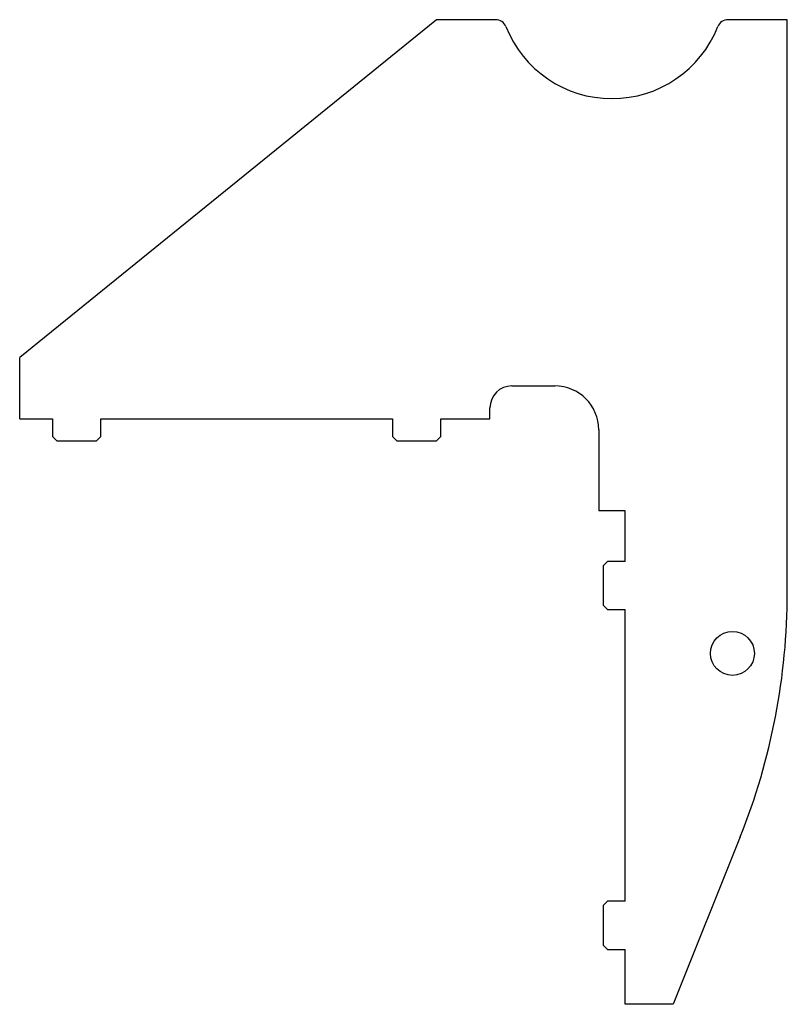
# Model space of a CAD drawing. Header units: millimetres. Extents: x -270 to 80, y -465 to -16.
import ezdxf

# ---------------------------------------------------------------- set-up
doc = ezdxf.new("R2010")
doc.units = ezdxf.units.MM

msp = doc.modelspace()

# ---------------------------------------------------------------- linework, layer by layer
at = {"color": 7, "linetype": 'Continuous', "lineweight": 25}
for p, q in [((-80, -16), (-270, -170)), ((-52.99, -16), (-80, -16)), ((80, -16), (52.99, -16)), ((80, -277.23), (80, -16)), ((-270, -198), (-270, -170)), ((-45.58, -183), (-26, -183)), ((-55.58, -198), (-55.58, -193)), ((-270, -198), (-255, -198)), ((-255, -198), (-255, -206)), ((-233, -206), (-233, -198)), ((-233, -198), (-100, -198)), ((-100, -198), (-100, -206)), ((-78, -206), (-78, -198)), ((-78, -198), (-55.58, -198)), ((-255, -206), (-253, -208)), ((-235, -208), (-233, -206)), ((-100, -206), (-98, -208)), ((-80, -208), (-78, -206)), ((-6, -203), (-6, -240)), ((-253, -208), (-235, -208)), ((-98, -208), (-80, -208)), ((6, -240), (-6, -240)), ((6, -263), (6, -240)), ((-2, -263), (-4, -265)), ((6, -263), (-2, -263)), ((-4, -265), (-4, -283)), ((-4, -283), (-2, -285)), ((-2, -285), (6, -285)), ((6, -418), (6, -285)), ((58.54, -388.64), (28, -465)), ((-2, -418), (-4, -420)), ((-4, -420), (-4, -438)), ((6, -418), (-2, -418)), ((-4, -438), (-2, -440)), ((-2, -440), (6, -440)), ((6, -465), (6, -440)), ((28, -465), (6, -465))]:
    msp.add_line(p, q, dxfattribs=at)
msp.add_circle((55, -305), 10, dxfattribs=at)
for centre, radius, start, end in [((-52.99, -21), 5, 21.6183, 90), ((52.99, -21), 5, 90, 158.3817), ((0, 0), 52, 201.6183, 338.3817), ((-45.58, -193), 10, 90, 180), ((-26, -203), 20, 0, 90), ((-220, -277.23), 300, 338.1986, 0)]:
    msp.add_arc(centre, radius, start, end, dxfattribs=at)

doc.saveas('drawing.dxf')
